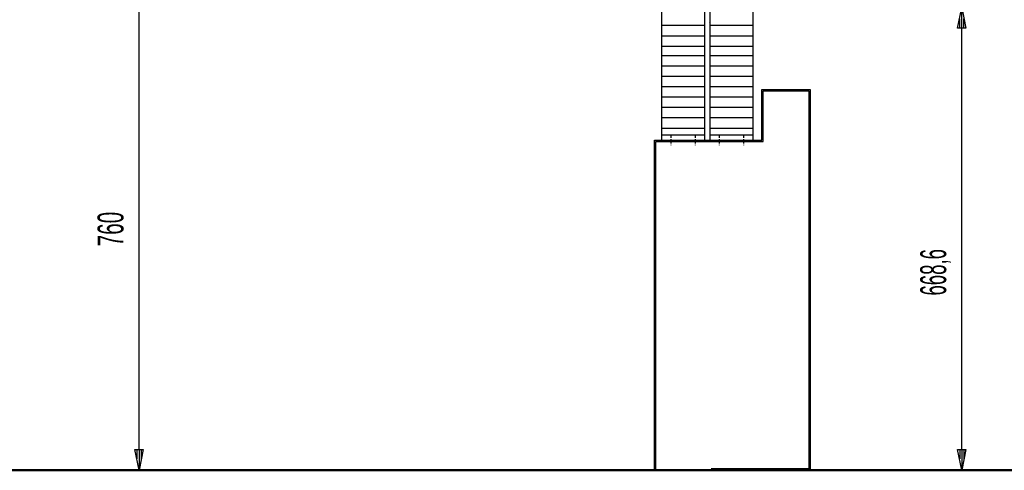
# Model space of a CAD drawing. Extents: x -10367 to -4247, y -676 to 3599.
# Tile 11 of 18: x -6974 to -5551, y 317 to 968. Entities that reach past the tile are written whole.
import ezdxf
from ezdxf.enums import TextEntityAlignment as Align

# ---------------------------------------------------------------- set-up
doc = ezdxf.new("R2010")
doc.units = 0
doc.header["$MEASUREMENT"] = 0
doc.linetypes.add('DASHDOT', pattern=[8.5, 4, -2, 0.5, -2])
doc.layers.get('0').update_dxf_attribs({"linetype": 'CONTINUOUS'})
for name, color, linetype in [('DIM49', 4, 'CONTINUOUS'), ('LE_MIDDLE', 7, 'CONTINUOUS'), ('TXT_DIM49', 2, 'CONTINUOUS')]:
    doc.layers.add(name, color=color, linetype=linetype)
doc.layers.add('LE_ALL', color=7, linetype='CONTINUOUS', lineweight=50)

# ---------------------------------------------------------------- blocks, each defined once
blk = doc.blocks.new('_D31', base_point=(-6937.7, 1076.6))
at = {"layer": 'DIM49', "color": 1}
for p, q in [((-6771.7, 1076.6), (-6922.7, 1076.6)), ((-6807.7, 1046.6), (-6801.7, 1076.6)), ((-6801.7, 1076.6), (-6795.7, 1046.6)), ((-6801.7, 1048.1), (-6801.7, 1075.1)), ((-6804.7, 1048.1), (-6804.7, 1060.1)), ((-6798.7, 1048.1), (-6798.7, 1060.1)), ((-6795.7, 1046.6), (-6807.7, 1046.6)), ((-6801.7, 346.6), (-6801.7, 1046.6)), ((-6801.7, 316.6), (-6807.7, 346.6)), ((-6807.7, 346.6), (-6795.7, 346.6)), ((-6804.7, 345.1), (-6804.7, 333.1)), ((-6795.7, 346.6), (-6801.7, 316.6)), ((-6801.7, 345.1), (-6801.7, 318.1)), ((-6798.7, 345.1), (-6798.7, 333.1)), ((-6831.7, 316.6), (-6741.7, 316.6))]:
    blk.add_line(p, q, dxfattribs=at)
at = {"layer": 'TXT_DIM49', "width": 0.596}
blk.add_text('760', height=37.5, rotation=90, dxfattribs=at).set_placement((-6824.2, 665.1), align=Align.CENTER)
blk = doc.blocks.new('_D35', base_point=(-5537.7, 316.6))
at = {"layer": 'DIM49', "color": 1}
for p, q in [((-5642.7, 985.2), (-5552.7, 985.2)), ((-5618.7, 955.2), (-5612.7, 985.2)), ((-5612.7, 985.2), (-5606.7, 955.2)), ((-5612.7, 956.7), (-5612.7, 983.7)), ((-5615.7, 956.7), (-5615.7, 968.7)), ((-5609.7, 956.7), (-5609.7, 968.7)), ((-5606.7, 955.2), (-5618.7, 955.2)), ((-5612.7, 346.6), (-5612.7, 955.2)), ((-5612.7, 316.6), (-5618.7, 346.6)), ((-5618.7, 346.6), (-5606.7, 346.6)), ((-5615.7, 345.1), (-5615.7, 333.1)), ((-5606.7, 346.6), (-5612.7, 316.6)), ((-5612.7, 345.1), (-5612.7, 318.1)), ((-5609.7, 345.1), (-5609.7, 333.1)), ((-5642.7, 316.6), (-5552.7, 316.6))]:
    blk.add_line(p, q, dxfattribs=at)
at = {"layer": 'TXT_DIM49', "width": 0.535}
blk.add_text('668,6', height=37.5, rotation=90, dxfattribs=at).set_placement((-5635.2, 602.7), align=Align.CENTER)

msp = doc.modelspace()

# ---------------------------------------------------------------- linework, layer by layer
for p, q in [((-6046.7, 1045), (-6046.7, 793.6)), ((-5984.7, 1045), (-5984.7, 793.6)), ((-5976.7, 1045), (-5976.7, 793.6)), ((-5914.7, 1045), (-5914.7, 793.6)), ((-6046.7, 959.5), (-5984.7, 959.5)), ((-5976.7, 959.5), (-5914.7, 959.5)), ((-6046.7, 944.5), (-5984.7, 944.5)), ((-5976.7, 944.5), (-5914.7, 944.5)), ((-6046.7, 929.5), (-5984.7, 929.5)), ((-5976.7, 929.5), (-5914.7, 929.5)), ((-6046.7, 916.1), (-5984.7, 916.1)), ((-5976.7, 916.1), (-5914.7, 916.1)), ((-6046.7, 901.1), (-5984.7, 901.1)), ((-5976.7, 901.1), (-5914.7, 901.1)), ((-6046.7, 886.1), (-5984.7, 886.1)), ((-5976.7, 886.1), (-5914.7, 886.1)), ((-6046.7, 871.1), (-5984.7, 871.1)), ((-5976.7, 871.1), (-5914.7, 871.1)), ((-6046.7, 856.1), (-5984.7, 856.1)), ((-5976.7, 856.1), (-5914.7, 856.1)), ((-6046.7, 841.1), (-5984.7, 841.1)), ((-5976.7, 841.1), (-5914.7, 841.1)), ((-6046.7, 826.1), (-5984.7, 826.1)), ((-5976.7, 826.1), (-5914.7, 826.1)), ((-6046.7, 811.1), (-5984.7, 811.1)), ((-6046.7, 801.1), (-5984.7, 801.1)), ((-5976.7, 811.1), (-5914.7, 811.1)), ((-5976.7, 801.1), (-5914.7, 801.1)), ((-6056.7, 316.6), (-6056.7, 793.6)), ((-6054.7, 318.6), (-6054.7, 791.6))]:
    msp.add_line(p, q)
for points in [[(-6056.7, 793.6), (-5901.7, 793.6), (-5901.7, 866.6), (-5831.7, 866.6), (-5831.7, 316.6), (-5976.7, 316.6)], [(-6054.7, 791.6), (-5899.7, 791.6), (-5899.7, 864.6), (-5833.7, 864.6), (-5833.7, 318.6), (-5974.7, 318.6)]]:
    msp.add_lwpolyline(points)
at = {"layer": 'LE_ALL'}
msp.add_line((-9844.7, 316.6), (-4371.3, 316.6), dxfattribs=at)
msp.add_ellipse((-5976.9, 964.1), major_axis=(0.324, 0.017), ratio=0.650406, start_param=3.665889, end_param=3.671896, dxfattribs=at)
at = {"layer": 'LE_MIDDLE', "color": 1, "linetype": 'DASHDOT'}
for p, q in [((-6033.2, 801.1), (-6033.2, 784.1)), ((-5998.2, 801.1), (-5998.2, 784.1)), ((-5963.2, 801.1), (-5963.2, 784.1)), ((-5928.2, 801.1), (-5928.2, 784.1))]:
    msp.add_line(p, q, dxfattribs=at)

# ---------------------------------------------------------------- block references
at = {"layer": 'DIM49'}
for name, p in [('_D31', (-6937.7, 1076.6)), ('_D35', (-5537.7, 316.6))]:
    msp.add_blockref(name, p, dxfattribs=at)

doc.saveas('drawing.dxf')
